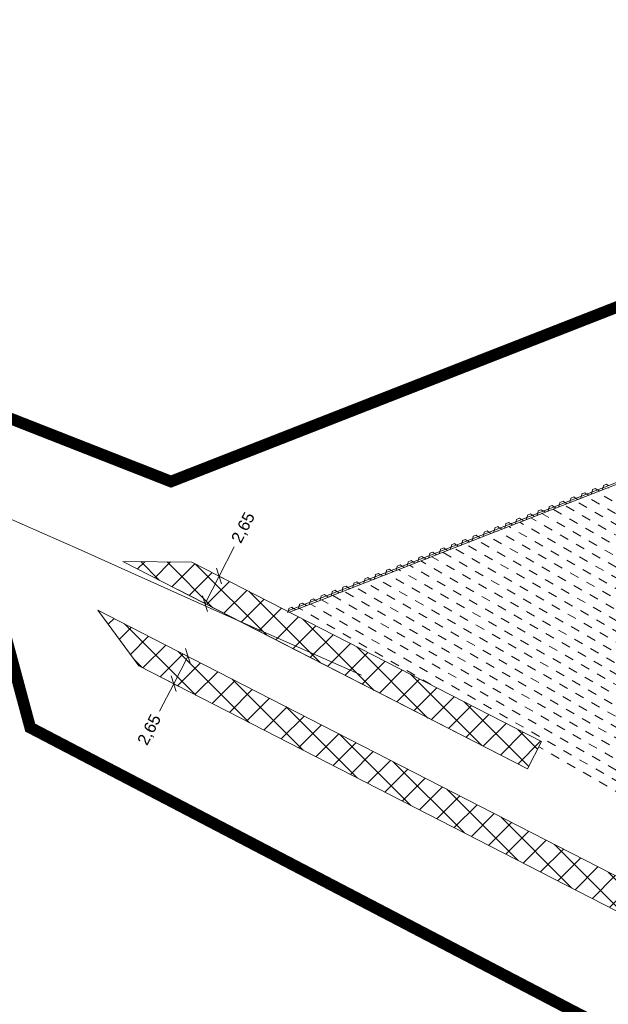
# Model space of a CAD drawing. Header units: metres. Extents: x 68442 to 71740, y 407111 to 411160.
# Tile 181 of 186: x 71458 to 71508, y 409036 to 409121. Entities that reach past the tile are written whole.
import ezdxf

# ---------------------------------------------------------------- set-up
doc = ezdxf.new("R2010")
doc.units = ezdxf.units.M
doc.linetypes.add('XX-CENTER', pattern=[8, 5, -1, 1, -1])
doc.layers.get('0').update_dxf_attribs({"lineweight": 0})
doc.layers.get('Defpoints').update_dxf_attribs({"lineweight": 0})
doc.layers.add('MACG_alg_werkgrens', color=3, linetype='XX-CENTER', lineweight=0)
doc.layers.add('RS AB Mantelbuis', color=1, linetype='Continuous', lineweight=0)
doc.layers.add('MACG_n_inr_damwand', color=1, linetype='Continuous', lineweight=0, plot=False, transparency=0.8)
for name, color, linetype, lineweight, transparency in [('MACG_n_maatvoering', 3, 'Continuous', 0, 0.8), ('MACG_n_vhr_arc_craneplatform_18', 150, 'Continuous', 0, 0.8), ('MACG_n_vhr_arc_preassembly_13.5', 6, 'Continuous', 0, 0.8), ('MACG_n_vhr_kant_', 7, 'Continuous', 0, 0.8)]:
    doc.layers.add(name, color=color, linetype=linetype, lineweight=lineweight, transparency=transparency)
doc.styles.add('MACG_standaard', font='arial.ttf', dxfattribs={"height": 2})
doc.dimstyles.new('MACG_standaard', dxfattribs={"dimscale": 0, "dimtxt": 2, "dimasz": 2, "dimexe": 1, "dimexo": 0.1, "dimgap": 1, "dimtad": 0, "dimzin": 1, "dimtxsty": 'MACG_standaard', "dimcen": 0, "dimclrd": 256, "dimclre": 256, "dimclrt": 256, "dimazin": 0, "dimtfac": 1, "dimtofl": 0, "dimtmove": 1, "dimatfit": 3, "dimfxl": 1, "dimfxlon": 1, "dimtfill": 1, "dimlwd": -1, "dimlwe": -1, "dimarcsym": 0})
pattern_1 = [(45, (0, 0), (-1.122532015, 1.122532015), []), (135, (0, 0), (-1.122532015, -1.122532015), [])]

# ---------------------------------------------------------------- blocks, each defined once
blk = doc.blocks.new('_Oblique')
at = {"color": 0, "linetype": 'ByBlock', "lineweight": -2}
blk.add_line((-0.5, -0.5), (0.5, 0.5), dxfattribs=at)
blk = doc.blocks.new('*D121')
at = {"layer": 'Defpoints', "color": 0, "transparency": 16777216}
for p in [(71469.109, 409067.823), (71467.899, 409065.466), (71472.12, 409066.277)]:
    blk.add_point(p, dxfattribs=at)
at = {"layer": 'MACG_n_maatvoering', "transparency": 16777216}
for p, q in [((71471.675, 409066.505), (71472.565, 409066.049)), ((71470.91, 409063.92), (71472.12, 409066.277)), ((71469.699, 409061.559), (71470.91, 409063.92)), ((71470.466, 409064.148), (71471.355, 409063.692))]:
    blk.add_line(p, q, dxfattribs=at)
for p, rotation in [((71472.12, 409066.277), 62.83050780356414), ((71470.91, 409063.92), 242.8305078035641)]:
    blk.add_blockref('_Oblique', p, dxfattribs=dict(at, rotation=rotation))
at = {"layer": 'MACG_n_maatvoering', "transparency": 16777216, "insert": (71468.872, 409059.948), "char_height": 1, "attachment_point": 5, "rotation": 62.83051, "style": 'MACG_standaard', "bg_fill": 3, "box_fill_scale": 1.1, "bg_fill_color": 256, "bg_fill_true_color": 13158600, "bg_fill_transparency": 0}
blk.add_mtext('2,65', dxfattribs=at)
blk = doc.blocks.new('*D119')
at = {"layer": 'Defpoints', "color": 0, "transparency": 16777216}
for p in [(71472.466, 409074.364), (71471.256, 409072.005), (71473.592, 409070.807)]:
    blk.add_point(p, dxfattribs=at)
at = {"layer": 'MACG_n_maatvoering', "transparency": 16777216}
for p, q in [((71476.099, 409075.691), (71474.802, 409073.165)), ((71474.802, 409073.165), (71473.592, 409070.807)), ((71474.357, 409073.393), (71475.247, 409072.937)), ((71473.147, 409071.035), (71474.036, 409070.578))]:
    blk.add_line(p, q, dxfattribs=at)
for p, rotation in [((71474.802, 409073.165), 62.83050780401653), ((71473.592, 409070.807), 242.8305078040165)]:
    blk.add_blockref('_Oblique', p, dxfattribs=dict(at, rotation=rotation))
at = {"layer": 'MACG_n_maatvoering', "transparency": 16777216, "insert": (71476.926, 409077.302), "char_height": 1, "attachment_point": 5, "rotation": 62.83051, "style": 'MACG_standaard', "bg_fill": 3, "box_fill_scale": 1.1, "bg_fill_color": 256, "bg_fill_true_color": 13158600, "bg_fill_transparency": 0}
blk.add_mtext('2,65', dxfattribs=at)

msp = doc.modelspace()

# ---------------------------------------------------------------- hatches: boundary and pattern name
at = {"layer": 'MACG_n_vhr_arc_craneplatform_18'}
h = msp.add_hatch(dxfattribs=at)
h.set_pattern_fill('ANSI37', color=256, style=0)
h.set_pattern_definition(pattern_1)
h.paths.add_polyline_path([(71472.465, 409074.362), (71502.468, 409058.963), (71501.258, 409056.606), (71471.256, 409072.005), (71501.258, 409056.606), (71502.468, 409058.963)], flags=17)
h.paths.add_polyline_path([(71502.468, 409058.963), (71501.258, 409056.606), (71466.541, 409074.426), (71472.466, 409074.364), (71472.465, 409074.362)])
h = msp.add_hatch(dxfattribs=at)
h.set_pattern_fill('ANSI37', color=256, style=0)
h.set_pattern_definition(pattern_1)
h.paths.add_polyline_path([(71521.804, 409037.799), (71527.729, 409037.735), (71523.014, 409040.156), (71469.109, 409067.823), (71464.394, 409070.243), (71467.899, 409065.466)])
at = {"layer": 'MACG_n_vhr_arc_preassembly_13.5'}
h = msp.add_hatch(dxfattribs=at)
h.set_pattern_fill('DASH', color=256, scale=0.5, angle=329.95019, style=0)
h.set_pattern_definition([(329.950187, (69982.37296, 409427.91986), (1.08453484, 0.28958987), [0.79375, -0.79375])])
h.paths.add_polyline_path([(71525.361, 409071.318), (71526.979, 409074.13), (71512.51, 409082.454), (71480.847, 409070.06), (71502.468, 409058.963), (71502.468, 409058.963), (71502.146, 409058.336), (71514.107, 409051.757), (71514.639, 409052.682, -0.301295), (71509.33, 409063.307, -0.536931)])

# ---------------------------------------------------------------- linework, layer by layer
at = {"layer": 'MACG_alg_werkgrens', "ltscale": 10, "const_width": 1, "flags": 128}
msp.add_lwpolyline([(69468.207, 410724.054), (69445.018, 410763.758), (69410.51, 410746.374), (69391.667, 410737.222), (69365.727, 410725.277), (69345.267, 410716.38), (69315.385, 410704.088), (69281.051, 410691.03), (69264.1, 410684.91), (69252.631, 410680.955), (69232.539, 410674.335), (69226.288, 410672.312), (69231.923, 410654.993), (69239.192, 410630.452), (69225.31, 410626.34), (69213.37, 410623.02), (69197.1, 410618.89), (69169.71, 410611.81), (69153.929, 410607.813), (69119.38, 410600.65), (69044.01, 410587.14), (69038.91, 410583.87), (69037, 410582.13), (69034.69, 410579.4), (69032.1, 410574.79), (69025.25, 410561.14), (69006.811, 410524.697), (68993.74, 410499.24), (68990.46, 410493.99), (68985.64, 410487.43), (68980.15, 410481.68), (68983.857, 410477.201), (68976.383, 410470.52), (69009.705, 410433.242), (69066.303, 410483.515), (69081.67, 410509.375), (69086.554, 410515.465), (69098.475, 410511.444), (69124.219, 410533.645), (69141.79, 410549.77), (69154.92, 410561.36), (69164.848, 410567.025), (69195.701, 410584.667, 0.975287), (69254.73, 410601.856), (69273.281, 410612.545), (69265.7, 410636.971), (69295.012, 410647.331), (69309.569, 410653.286), (69325.24, 410659.54), (69348.315, 410669.295), (69373.471, 410680.472), (69397.192, 410690.963), (69414.397, 410698.196), (69423.285, 410702.185), (69433.976, 410704.108), (69438.863, 410704.341), (69447.939, 410702.658), (69455.8, 410699.584), (69460.605, 410696.232), (69470.472, 410685.982), (69476.25, 410679.091), (69486.191, 410665.288), (69491.751, 410658.194), (69500.692, 410650.931), (69505.624, 410648.248), (69515.728, 410644.423), (69530.287, 410645.972), (69548.084, 410653.462), (69567.546, 410641.915), (69591.657, 410638.314), (69606.834, 410646.685), (69601.573, 410655.533), (69599.74, 410658.57, -0.097345), (69598.02, 410673.004, 0.037863), (69599.51, 410681.13, -0.133306), (69605.29, 410689.24), (69610.73, 410692.59, -0.29524), (69626.31, 410691.87), (69632.1, 410685.1), (69639.81, 410674.22), (69641.62, 410671.06), (69638.815, 410657.508), (69655.039, 410604.933), (69666.621, 410567.403), (69675.171, 410539.695), (69678.304, 410531.616), (69683.937, 410519.55), (69693.997, 410502.003), (69715.768, 410465.562), (69732.291, 410438.391), (69745.606, 410416.521), (69752.284, 410405.492), (69769.946, 410376.343), (69786.267, 410349.353), (69796.79, 410331.868), (69807.949, 410313.381), (69821.279, 410291.542), (69835.032, 410268.937), (69855.977, 410234.251), (69872.629, 410206.842), (69890.271, 410177.658), (69900.347, 410160.907), (69901.487, 410158.675), (69896.946, 410155.944), (69911.808, 410131.596, 0.09725), (69926.22, 410128.604), (69939.502, 410127.946, -0.327062), (69966.266, 410111.217), (69985.444, 410061.278), (69989.702, 410051.98), (69994.739, 410043.296), (70004.595, 410028.377), (70024.461, 409998.883), (70056.479, 409951.306), (70092.629, 409897.201), (70118.804, 409856.759), (70134.791, 409830.325), (70155.822, 409792.664), (70175.214, 409753.989), (70188.991, 409723.534), (70203.708, 409687.034), (70218.082, 409646.22), (70228.947, 409611.389), (70238.397, 409575.265), (70246.858, 409538.037), (70256.697, 409481.36), (70263.123, 409416.696), (70265.499, 409348.692), (70264.533, 409312.732), (70262.712, 409293.596), (70262.041, 409279.588, -0.419624), (70237.455, 409251.795), (70223.924, 409251.693), (70223.896, 409251.692), (70193.165, 409250.14), (70167.123, 409264.37), (70140.672, 409269.787), (70102.465, 409277.613), (70087.77, 409280.622), (70076.27, 409289.407), (70076.709, 409309.217), (70066.711, 409309.439), (70028.718, 409310.281), (69996.927, 409310.381), (69996.707, 409302.015, 1.02236), (70016.345, 409254.419), (70045.608, 409254.16), (70075.722, 409254.053), (70107.352, 409247.5), (70107.9, 409236.1), (70108.49, 409220.64), (70109.082, 409195.361), (70110.8, 409155.33), (70112.657, 409100.871), (70088.943, 409093.363), (70083.942, 409090.985), (70074.777, 409089.132), (70057.2, 409085.25), (70045.805, 409082.904), (70034.524, 409080.582), (70023.742, 409078.363), (70014.96, 409076.555), (70004.837, 409074.911), (69996.711, 409074.444), (69985.02, 409073.818), (69973.154, 409073.599), (69958.806, 409073.385), (69932.264, 409072.451), (69866.228, 409076.798), (69861.521, 409084.534), (69796.654, 409089.224), (69748.814, 409092.667), (69750.297, 409112.311), (69694.934, 409116.49, 0.905795), (69648.845, 409094.078), (69624.584, 409093.872), (69585.902, 409092.54), (69529.319, 409090.82), (69467.169, 409088.931), (69410.649, 409087.204), (69375.772, 409086.099), (69352.851, 409104.513), (69352.31, 409121.883), (69294.344, 409119.895), (69295.477, 409083.546), (69288.457, 409083.327), (69220.514, 409081.171), (69160.303, 409079.224), (69133.532, 409078.359), (69097.114, 409077.182), (69079.24, 409076.599), (69043.746, 409075.458), (69008.485, 409074.376), (68985, 409092.602), (68984.29, 409110.278), (68926.337, 409107.953), (68927.854, 409070.125), (68922.819, 409069.424), (68908.143, 409065.558), (68898.991, 409063.147), (68889.025, 409059.21), (68879.39, 409055.402), (68853.716, 409041.515), (68784.241, 409002.877), (68690.792, 408950.671), (68634.582, 408919.316), (68605.749, 408924.188), (68596.823, 408940.142), (68591.849, 408937.269), (68546.26, 408911.724), (68577.271, 408856.288), (68598.847, 408854.489), (68632.13, 408873.114), (68635.037, 408888.523), (68655.306, 408899.833), (68648.654, 408911.784), (68655.275, 408915.374), (68708.755, 408945.104), (68758.396, 408972.945), (68803.764, 408998.253), (68824.877, 409010.035), (68860.537, 409030.084), (68885.336, 409043.17), (68903.482, 409050.316), (68925.812, 409056.175), (68932.36, 409057.083), (68933.566, 409048.377), (68947.049, 409033.253), (68985.2, 409034.453), (68997.406, 409050.011), (69013.92, 409050.526), (69013.59, 409061.004), (69059.754, 409062.481), (69126.266, 409064.661), (69181.764, 409066.451), (69253.042, 409068.721), (69299.011, 409070.167), (69301.135, 409060.091), (69314.614, 409044.964), (69352.766, 409046.154), (69364.979, 409061.714), (69381.038, 409062.219), (69380.697, 409072.854), (69492.882, 409076.431), (69548.431, 409078.161), (69630.694, 409080.5), (69630.694, 409080.5), (69654.369, 409080.671), (69653.733, 409075.025), (69704.602, 409073.983), (69742.146, 409070.755), (69879.56, 409059.754), (69883.08, 409041.89), (69885.54, 408968.13), (69901.9, 408953.06), (69901.9, 408953.06), (69904.52, 408928.16), (69914.901, 408898.675), (69919.764, 408899.04), (69922.331, 408911.13), (69918.347, 408959.184), (69921.152, 408963.146), (69925.436, 408965.11), (70038.772, 408992.194), (70102.659, 409007.273), (70144.741, 409017.219), (70178.356, 409024.481), (70202.479, 409026.381), (70230.787, 409027.221), (70290.98, 409028.873, 1.530501), (70337.18, 409019.389), (70346.24, 409081.09), (70355.131, 409093.832), (70368.208, 409102.835), (70477.252, 409107.53), (70533.86, 409109.6), (70639.082, 409034.237), (70678.381, 409035.527), (70780.178, 409115.063), (70833.959, 409116.727), (70850.184, 409119.148), (70864.3, 409119.571), (70913.124, 409121.071), (70966.194, 409122.861), (71052.4, 409125.461), (71091.998, 409126.677), (71182.629, 409129.546), (71197.809, 409129.6), (71208.91, 409129.103), (71246.183, 409126.3), (71276.102, 409122.311), (71303.555, 409117.99), (71325.803, 409113.701), (71409.434, 409090.575), (71435.945, 409080.729), (71455.23, 409072.654), (71458.59, 409060.161), (71529.635, 409023.048), (71558.237, 409072.489), (71513.679, 409098.123), (71470.672, 409081.289), (71429.619, 409097.412), (71395.97, 409109.384), (71364.518, 409118.302), (71317.667, 409127.982), (71272.749, 409136.114), (71231.576, 409140.281), (71215.154, 409141.436), (71214.91, 409152.277), (71197.701, 409154.59, 0.749729), (71149.483, 409165.492), (71090.864, 409163.697), (71091.344, 409147.207), (70997.452, 409144.117), (70941.209, 409139.392), (70845.679, 409136.79), (70843.185, 409136.664), (70840.978, 409186), (70834.11, 409192.101), (70826.67, 409196.525), (70690.65, 409192.079), (70635.75, 409190.738), (70619.672, 409189.357), (70606.741, 409184.164), (70598.24, 409178.982), (70572.839, 409163.112), (70553.425, 409151.048), (70549.21, 409148.59), (70544.469, 409145.826), (70539.623, 409143.063), (70529.202, 409138.275), (70522.797, 409135.37), (70509.243, 409130.693), (70499.409, 409127.938), (70491.236, 409125.825), (70476.29, 409123.218), (70462.044, 409125.338), (70392.249, 409121.812), (70392.249, 409121.812), (70369.162, 409120.646), (70349.69, 409108.093), (70315.353, 409114.077), (70310.999, 409105.631), (70298.503, 409107.158), (70288.165, 409108.761), (70275.821, 409110.676), (70267.755, 409111.764), (70262.713, 409112.435), (70246.874, 409113.982), (70244.628, 409113.891), (70233.263, 409113.615), (70229.074, 409113.603), (70227.631, 409113.798), (70221.736, 409113.757), (70211.809, 409113.465), (70207.341, 409113.32), (70200.978, 409112.981), (70190.539, 409112.508), (70179.729, 409112.19), (70161.498, 409111.651), (70152.479, 409111.377), (70148.843, 409111.266), (70144.36, 409110.95), (70140.94, 409110.66), (70139.537, 409110.029), (70138.875, 409109.731), (70136.94, 409108.86), (70136.599, 409108.452), (70118.008, 409102.565), (70116.837, 409102.195), (70115.37, 409150.37), (70113.55, 409195.79), (70112.69, 409232.67), (70112.89, 409240.48), (70115.281, 409245.857), (70163.843, 409235.795), (70190.773, 409234.288), (70200.435, 409234.2), (70205.911, 409234.174), (70224.538, 409235.078), (70238.156, 409235.784), (70251.996, 409236.798), (70260.325, 409237.903), (70269.17, 409239.57), (70292.006, 409244.161), (70303.4, 409248.902), (70322.487, 409249.606), (70399.562, 409251.819), (70418.136, 409254.394), (70456.167, 409255.602), (70468.962, 409256.513), (70481.282, 409260.831), (70495.096, 409270.952), (70507.8, 409290.421), (70511.222, 409306.681), (70510.989, 409332.078), (70510.029, 409346.032), (70509.92, 409354.473), (70509.442, 409370.039), (70512.01, 409407.98), (70515.894, 409416.387), (70520.955, 409424.045), (70524.633, 409427.731), (70533.657, 409434.05), (70542.208, 409438.289), (70561.574, 409440.973), (70592.721, 409443.542), (70600.321, 409443.761), (70688.864, 409446.611), (70734.963, 409448.111), (70820.878, 409450.74), (70866.086, 409451.086), (70865.811, 409444.265), (70928.612, 409436.905, 1.442493), (70933.411, 409484.893), (70891.283, 409498.662), (70874.73, 409500.693), (70873.239, 409488.516), (70851.546, 409492.367), (70851.546, 409492.367), (70849.042, 409471.917), (70802.509, 409471.712), (70763.75, 409471.541), (70758.867, 409471.52), (70758.895, 409465.35), (70732.734, 409465.434), (70632.338, 409461.546), (70589.83, 409460.506), (70573.221, 409460.099), (70553.835, 409463.812), (70541.021, 409460.973), (70492.85, 409449.594), (70456.076, 409445.113), (70455.784, 409447.511), (70394.632, 409440.122, 0.232452), (70372.55, 409434.807), (70275.762, 409423.174), (70274.413, 409438.446), (70272.367, 409460.206), (70268.817, 409487.859), (70265.684, 409508.802), (70263.606, 409520.033), (70258.384, 409546.852), (70254.869, 409562.401), (70251.321, 409577.875), (70243.268, 409608.374), (70240.102, 409619.564), (70234.36, 409638.499), (70229.65, 409653.094), (70226.003, 409663.926), (70222.112, 409674.926), (70217.281, 409688.41), (70212.9, 409700.271), (70208.152, 409711.589), (70200.717, 409729.314), (70193.135, 409746.509), (70185.52, 409762.522), (70177.762, 409778.568), (70168.721, 409795.99), (70161.477, 409809.613), (70154.534, 409822.67), (70147.278, 409835.21), (70140.095, 409847.265), (70133.437, 409858.439), (70128.378, 409866.675), (70123.935, 409873.473), (70118.249, 409882.175), (70107.664, 409898.373), (70097.951, 409913.229), (70090.265, 409924.725), (70078.821, 409941.842), (70069.96, 409955.094), (70064.81, 409962.798), (70058.681, 409971.965), (70052.837, 409980.706), (70048.58, 409987.072), (70044.589, 409993.043), (70041.05, 409998.327), (70037.929, 410002.964), (70034.979, 410007.32), (70028.729, 410016.548), (70020.374, 410028.885), (70012.458, 410040.573), (70007.156, 410048.444), (70003.712, 410054.038), (70001.721, 410057.718), (69998.22, 410065.484), (69994.446, 410074.596), (69985.76, 410097.656), (69977.56, 410119.252), (69971.939, 410133.89), (69970.405, 410137.071), (69968.418, 410140.274), (69965.55, 410143.385), (69963.651, 410144.566), (69961.935, 410145.633), (69960.3, 410146.649), (69956.847, 410147.657), (69953.858, 410148.53), (69949.786, 410148.53), (69948.309, 410148.53), (69946.184, 410148.53), (69944.737, 410148.2), (69942.912, 410147.783), (69941.445, 410147.448), (69939.739, 410146.951), (69938.406, 410146.5), (69937.232, 410146.103), (69936.119, 410145.726), (69933.416, 410149.368), (69930.953, 410152.968), (69920.552, 410169.809), (69910.98, 410185.527), (69896.063, 410210.156), (69886.826, 410225.415), (69873.622, 410247.266), (69860.177, 410269.639), (69852.171, 410282.955), (69839.363, 410304.146), (69813.69, 410346.413), (69808.286, 410355.362), (69793.789, 410379.353), (69782.484, 410397.957), (69775.858, 410408.846, 0.874516), (69774.189, 410470.168), (69767.981, 410480.58), (69767.981, 410480.58), (69755.692, 410501.058), (69748.716, 410512.783), (69726.083, 410499.237), (69705.95, 410531.26), (69694.583, 410550.481), (69686.117, 410577.921), (69680.004, 410598.064), (69679.1, 410601.047), (69677.321, 410606.916), (69676.34, 410610.153), (69674.597, 410615.904), (69673.289, 410620.221), (69671.241, 410626.975), (69669.519, 410632.654), (69668.001, 410637.656), (69666.297, 410643.274), (69664.898, 410647.886), (69663.031, 410654.04), (69661.438, 410659.289), (69660.85, 410661.228), (69660.435, 410662.597), (69659.785, 410665.004), (69659.683, 410666.362), (69659.691, 410666.423), (69660.193, 410667.48), (69661.251, 410668.69), (69661.926, 410669.462), (69663.101, 410670.379), (69667.086, 410673.489), (69664.774, 410677.266), (69655.858, 410693.749), (69633.121, 410730.906), (69596.646, 410708.756), (69590.408, 410708.719), (69584.973, 410710.412), (69578.268, 410711.154), (69576.048, 410712.062), (69555.926, 410743.272), (69552.703, 410742.735), (69539.433, 410755.682), (69495.759, 410828.138), (69486.78, 410843.051, -0.333078), (69489.899, 410874.089), (69516.311, 410899.388), (69534.636, 410914.58), (69635.845, 410998.451), (69671.829, 411027.395), (69684.962, 411035.551), (69701.88, 411041.337), (69710.644, 411042.042), (69721.391, 411039.584), (69739.366, 411030.606), (69747.079, 411023.55), (69748.392, 411022.353), (69751.418, 411018.172), (69754.081, 411011.952), (69754.233, 411006.696), (69753.494, 411004.64), (69751.294, 411001.35), (69740.196, 410989.217), (69720.191, 410967.348), (69714.008, 410960.915), (69732.078, 410943.547), (69734.907, 410943.527, -0.365609), (69768.346, 410946.118), (69772.533, 410941.551), (69785.47, 410954.54), (69781.03, 410959.77, -0.322158), (69777.15, 410981.66), (69779.87, 410993.92), (69809.29, 411027.131), (69790.438, 411042.907), (69787.621, 411042.652, -0.365174), (69754.625, 411036.809), (69738.667, 411046.033), (69723.371, 411052.17), (69711.176, 411054.442), (69699.753, 411054.337), (69687.166, 411050.369), (69674.9, 411044.206), (69657.89, 411031.37), (69640.751, 411017.221), (69601.612, 410984.775), (69554.377, 410946.003), (69530.01, 410925.805), (69508.643, 410908.39), (69483.119, 410889.497), (69471.453, 410881.713), (69455.617, 410869.813), (69467.477, 410849.766), (69472.823, 410843.747), (69483.013, 410827.46), (69512.676, 410773.098), (69508.681, 410771.114), (69505.699, 410765.939), (69500.7, 410743.524)], format="xyb", close=True, dxfattribs=at)
at = {"layer": 'MACG_n_inr_damwand'}
for p, q in [((71480.651, 409070.161), (71512.523, 409082.636)), ((71506.853, 409080.594), (71507.114, 409080.696)), ((71507.114, 409080.696), (71507.262, 409080.577)), ((71507.699, 409080.572), (71507.728, 409080.76)), ((71507.728, 409080.76), (71507.756, 409080.77)), ((71507.756, 409080.77), (71507.784, 409080.958)), ((71507.784, 409080.958), (71508.045, 409081.06)), ((71508.045, 409081.06), (71508.193, 409080.942)), ((71508.193, 409080.942), (71508.207, 409080.947)), ((71504.962, 409079.677), (71504.991, 409079.865)), ((71504.991, 409079.865), (71505.251, 409079.967)), ((71505.251, 409079.967), (71505.4, 409079.848)), ((71505.4, 409079.848), (71505.414, 409079.854)), ((71505.414, 409079.854), (71505.428, 409079.859)), ((71505.428, 409079.859), (71505.576, 409079.741)), ((71505.576, 409079.741), (71505.837, 409079.843)), ((71505.837, 409079.843), (71505.865, 409080.031)), ((71505.865, 409080.031), (71505.893, 409080.041)), ((71505.893, 409080.041), (71505.922, 409080.229)), ((71505.922, 409080.229), (71506.183, 409080.331)), ((71506.183, 409080.331), (71506.331, 409080.213)), ((71506.331, 409080.213), (71506.345, 409080.218)), ((71506.345, 409080.218), (71506.359, 409080.224)), ((71506.359, 409080.224), (71506.507, 409080.105)), ((71506.507, 409080.105), (71506.768, 409080.207)), ((71506.768, 409080.207), (71506.797, 409080.395)), ((71506.797, 409080.395), (71506.825, 409080.406)), ((71506.825, 409080.406), (71506.853, 409080.594)), ((71507.262, 409080.577), (71507.276, 409080.583)), ((71507.276, 409080.583), (71507.29, 409080.588)), ((71507.29, 409080.588), (71507.439, 409080.47)), ((71507.439, 409080.47), (71507.699, 409080.572)), ((71503.1, 409078.948), (71503.128, 409079.136)), ((71503.128, 409079.136), (71503.389, 409079.238)), ((71503.389, 409079.238), (71503.537, 409079.119)), ((71503.537, 409079.119), (71503.551, 409079.125)), ((71503.551, 409079.125), (71503.565, 409079.13)), ((71503.565, 409079.13), (71503.714, 409079.012)), ((71503.714, 409079.012), (71503.975, 409079.114)), ((71503.975, 409079.114), (71504.003, 409079.301)), ((71504.003, 409079.301), (71504.031, 409079.312)), ((71504.031, 409079.312), (71504.059, 409079.5)), ((71504.059, 409079.5), (71504.32, 409079.602)), ((71504.32, 409079.602), (71504.469, 409079.484)), ((71504.469, 409079.484), (71504.483, 409079.489)), ((71504.483, 409079.489), (71504.497, 409079.495)), ((71504.497, 409079.495), (71504.645, 409079.376)), ((71504.645, 409079.376), (71504.906, 409079.478)), ((71504.906, 409079.478), (71504.934, 409079.666)), ((71504.934, 409079.666), (71504.962, 409079.677)), ((71500.335, 409078.042), (71500.595, 409078.144)), ((71500.595, 409078.144), (71500.744, 409078.026)), ((71501.181, 409078.02), (71501.209, 409078.208)), ((71501.209, 409078.208), (71501.237, 409078.219)), ((71501.237, 409078.219), (71501.266, 409078.407)), ((71501.266, 409078.407), (71501.527, 409078.509)), ((71501.527, 409078.509), (71501.675, 409078.39)), ((71501.675, 409078.39), (71501.689, 409078.396)), ((71501.689, 409078.396), (71501.703, 409078.401)), ((71501.703, 409078.401), (71501.851, 409078.283)), ((71501.851, 409078.283), (71502.112, 409078.385)), ((71502.112, 409078.385), (71502.141, 409078.572)), ((71502.141, 409078.572), (71502.169, 409078.583)), ((71502.169, 409078.583), (71502.197, 409078.771)), ((71502.197, 409078.771), (71502.458, 409078.873)), ((71502.458, 409078.873), (71502.606, 409078.755)), ((71502.606, 409078.755), (71502.62, 409078.76)), ((71502.62, 409078.76), (71502.634, 409078.766)), ((71502.634, 409078.766), (71502.783, 409078.647)), ((71502.783, 409078.647), (71503.043, 409078.749)), ((71503.043, 409078.749), (71503.072, 409078.937)), ((71503.072, 409078.937), (71503.1, 409078.948)), ((71498.444, 409077.125), (71498.472, 409077.313)), ((71498.472, 409077.313), (71498.733, 409077.415)), ((71498.733, 409077.415), (71498.881, 409077.297)), ((71498.881, 409077.297), (71498.895, 409077.302)), ((71498.895, 409077.302), (71498.909, 409077.308)), ((71498.909, 409077.308), (71499.058, 409077.189)), ((71499.058, 409077.189), (71499.319, 409077.291)), ((71499.319, 409077.291), (71499.347, 409077.479)), ((71499.347, 409077.479), (71499.375, 409077.49)), ((71499.375, 409077.49), (71499.403, 409077.678)), ((71499.403, 409077.678), (71499.664, 409077.78)), ((71499.664, 409077.78), (71499.813, 409077.661)), ((71499.813, 409077.661), (71499.827, 409077.667)), ((71499.827, 409077.667), (71499.841, 409077.672)), ((71499.841, 409077.672), (71499.989, 409077.554)), ((71499.989, 409077.554), (71500.25, 409077.656)), ((71500.25, 409077.656), (71500.278, 409077.843)), ((71500.278, 409077.843), (71500.306, 409077.854)), ((71500.306, 409077.854), (71500.335, 409078.042)), ((71500.744, 409078.026), (71500.758, 409078.031)), ((71500.758, 409078.031), (71500.772, 409078.037)), ((71500.772, 409078.037), (71500.92, 409077.918)), ((71500.92, 409077.918), (71501.181, 409078.02)), ((71496.581, 409076.396), (71496.61, 409076.584)), ((71496.61, 409076.584), (71496.871, 409076.686)), ((71496.871, 409076.686), (71497.019, 409076.568)), ((71497.019, 409076.568), (71497.033, 409076.573)), ((71497.033, 409076.573), (71497.047, 409076.579)), ((71497.047, 409076.579), (71497.195, 409076.46)), ((71497.195, 409076.46), (71497.456, 409076.562)), ((71497.456, 409076.562), (71497.485, 409076.75)), ((71497.485, 409076.75), (71497.513, 409076.761)), ((71497.513, 409076.761), (71497.541, 409076.949)), ((71497.541, 409076.949), (71497.802, 409077.051)), ((71497.802, 409077.051), (71497.95, 409076.932)), ((71497.95, 409076.932), (71497.964, 409076.938)), ((71497.964, 409076.938), (71497.978, 409076.943)), ((71497.978, 409076.943), (71498.127, 409076.824)), ((71498.127, 409076.824), (71498.387, 409076.927)), ((71498.387, 409076.927), (71498.416, 409077.114)), ((71498.416, 409077.114), (71498.444, 409077.125)), ((71493.816, 409075.491), (71494.077, 409075.593)), ((71494.077, 409075.593), (71494.225, 409075.474)), ((71494.663, 409075.468), (71494.691, 409075.656)), ((71494.691, 409075.656), (71494.719, 409075.667)), ((71494.719, 409075.667), (71494.747, 409075.855)), ((71494.747, 409075.855), (71495.008, 409075.957)), ((71495.008, 409075.957), (71495.157, 409075.839)), ((71495.157, 409075.839), (71495.171, 409075.844)), ((71495.171, 409075.844), (71495.185, 409075.85)), ((71495.185, 409075.85), (71495.333, 409075.731)), ((71495.333, 409075.731), (71495.594, 409075.833)), ((71495.594, 409075.833), (71495.622, 409076.021)), ((71495.622, 409076.021), (71495.65, 409076.032)), ((71495.65, 409076.032), (71495.679, 409076.22)), ((71495.679, 409076.22), (71495.939, 409076.322)), ((71495.939, 409076.322), (71496.088, 409076.203)), ((71496.088, 409076.203), (71496.102, 409076.209)), ((71496.102, 409076.209), (71496.116, 409076.214)), ((71496.116, 409076.214), (71496.264, 409076.095)), ((71496.264, 409076.095), (71496.525, 409076.198)), ((71496.525, 409076.198), (71496.553, 409076.385)), ((71496.553, 409076.385), (71496.581, 409076.396)), ((71491.925, 409074.574), (71491.954, 409074.762)), ((71491.954, 409074.762), (71492.215, 409074.864)), ((71492.215, 409074.864), (71492.363, 409074.745)), ((71492.363, 409074.745), (71492.377, 409074.751)), ((71492.377, 409074.751), (71492.391, 409074.756)), ((71492.391, 409074.756), (71492.539, 409074.637)), ((71492.8, 409074.739), (71492.829, 409074.927)), ((71492.829, 409074.927), (71492.857, 409074.938)), ((71492.857, 409074.938), (71492.885, 409075.126)), ((71492.885, 409075.126), (71493.146, 409075.228)), ((71493.146, 409075.228), (71493.294, 409075.11)), ((71493.294, 409075.11), (71493.308, 409075.115)), ((71493.308, 409075.115), (71493.322, 409075.121)), ((71493.322, 409075.121), (71493.471, 409075.002)), ((71493.471, 409075.002), (71493.731, 409075.104)), ((71493.731, 409075.104), (71493.76, 409075.292)), ((71493.76, 409075.292), (71493.788, 409075.303)), ((71493.788, 409075.303), (71493.816, 409075.491)), ((71494.225, 409075.474), (71494.239, 409075.48)), ((71494.239, 409075.48), (71494.253, 409075.485)), ((71494.253, 409075.485), (71494.402, 409075.366)), ((71494.402, 409075.366), (71494.663, 409075.468)), ((71490.063, 409073.845), (71490.091, 409074.033)), ((71490.091, 409074.033), (71490.352, 409074.135)), ((71490.352, 409074.135), (71490.501, 409074.016)), ((71490.501, 409074.016), (71490.515, 409074.021)), ((71490.515, 409074.021), (71490.529, 409074.027)), ((71490.529, 409074.027), (71490.677, 409073.908)), ((71490.677, 409073.908), (71490.938, 409074.01)), ((71490.938, 409074.01), (71490.966, 409074.198)), ((71490.966, 409074.198), (71490.994, 409074.209)), ((71490.994, 409074.209), (71491.023, 409074.397)), ((71491.023, 409074.397), (71491.283, 409074.499)), ((71491.283, 409074.499), (71491.432, 409074.381)), ((71491.432, 409074.381), (71491.446, 409074.386)), ((71491.446, 409074.386), (71491.46, 409074.391)), ((71491.46, 409074.391), (71491.608, 409074.273)), ((71491.608, 409074.273), (71491.869, 409074.375)), ((71491.869, 409074.375), (71491.897, 409074.563)), ((71491.897, 409074.563), (71491.925, 409074.574)), ((71492.539, 409074.637), (71492.8, 409074.739)), ((71488.144, 409072.917), (71488.173, 409073.105)), ((71488.173, 409073.105), (71488.201, 409073.116)), ((71488.201, 409073.116), (71488.229, 409073.304)), ((71488.229, 409073.304), (71488.49, 409073.406)), ((71488.49, 409073.406), (71488.638, 409073.287)), ((71488.638, 409073.287), (71488.652, 409073.292)), ((71488.652, 409073.292), (71488.666, 409073.298)), ((71488.666, 409073.298), (71488.815, 409073.179)), ((71488.815, 409073.179), (71489.075, 409073.281)), ((71489.075, 409073.281), (71489.104, 409073.469)), ((71489.104, 409073.469), (71489.132, 409073.48)), ((71489.132, 409073.48), (71489.16, 409073.668)), ((71489.16, 409073.668), (71489.421, 409073.77)), ((71489.421, 409073.77), (71489.569, 409073.652)), ((71489.569, 409073.652), (71489.583, 409073.657)), ((71489.583, 409073.657), (71489.597, 409073.662)), ((71489.597, 409073.662), (71489.746, 409073.544)), ((71489.746, 409073.544), (71490.007, 409073.646)), ((71490.007, 409073.646), (71490.035, 409073.834)), ((71490.035, 409073.834), (71490.063, 409073.845)), ((71485.407, 409072.022), (71485.435, 409072.21)), ((71485.435, 409072.21), (71485.696, 409072.312)), ((71485.696, 409072.312), (71485.845, 409072.193)), ((71486.282, 409072.188), (71486.31, 409072.376)), ((71486.31, 409072.376), (71486.338, 409072.387)), ((71486.338, 409072.387), (71486.367, 409072.574)), ((71486.367, 409072.574), (71486.627, 409072.677)), ((71486.627, 409072.677), (71486.776, 409072.558)), ((71486.776, 409072.558), (71486.79, 409072.563)), ((71486.79, 409072.563), (71486.804, 409072.569)), ((71486.804, 409072.569), (71486.952, 409072.45)), ((71486.952, 409072.45), (71487.213, 409072.552)), ((71487.213, 409072.552), (71487.241, 409072.74)), ((71487.241, 409072.74), (71487.269, 409072.751)), ((71487.269, 409072.751), (71487.298, 409072.939)), ((71487.298, 409072.939), (71487.559, 409073.041)), ((71487.559, 409073.041), (71487.707, 409072.922)), ((71487.707, 409072.922), (71487.721, 409072.928)), ((71487.721, 409072.928), (71487.735, 409072.933)), ((71487.735, 409072.933), (71487.883, 409072.815)), ((71487.883, 409072.815), (71488.144, 409072.917)), ((71480.847, 409070.06), (71484.419, 409071.459)), ((71483.545, 409071.293), (71483.573, 409071.481)), ((71483.573, 409071.481), (71483.834, 409071.583)), ((71483.834, 409071.583), (71483.982, 409071.464)), ((71483.982, 409071.464), (71483.996, 409071.47)), ((71483.996, 409071.47), (71484.01, 409071.475)), ((71484.01, 409071.475), (71484.159, 409071.357)), ((71484.419, 409071.459), (71484.448, 409071.647)), ((71484.448, 409071.647), (71484.476, 409071.658)), ((71484.476, 409071.658), (71484.504, 409071.845)), ((71484.504, 409071.845), (71484.765, 409071.948)), ((71484.765, 409071.948), (71484.913, 409071.829)), ((71484.913, 409071.829), (71484.927, 409071.834)), ((71484.927, 409071.834), (71484.941, 409071.84)), ((71484.941, 409071.84), (71485.09, 409071.721)), ((71485.09, 409071.721), (71485.351, 409071.823)), ((71485.351, 409071.823), (71485.379, 409072.011)), ((71485.379, 409072.011), (71485.407, 409072.022)), ((71485.845, 409072.193), (71485.859, 409072.199)), ((71485.859, 409072.199), (71485.873, 409072.204)), ((71485.873, 409072.204), (71486.021, 409072.086)), ((71486.021, 409072.086), (71486.282, 409072.188)), ((71481.626, 409070.365), (71481.654, 409070.553)), ((71481.654, 409070.553), (71481.682, 409070.564)), ((71481.682, 409070.564), (71481.711, 409070.752)), ((71481.711, 409070.752), (71481.971, 409070.854)), ((71481.971, 409070.854), (71482.12, 409070.735)), ((71482.12, 409070.735), (71482.134, 409070.741)), ((71482.134, 409070.741), (71482.148, 409070.746)), ((71482.148, 409070.746), (71482.296, 409070.628)), ((71482.557, 409070.73), (71482.585, 409070.918)), ((71482.585, 409070.918), (71482.613, 409070.929)), ((71482.613, 409070.929), (71482.642, 409071.116)), ((71482.642, 409071.116), (71482.903, 409071.218)), ((71482.903, 409071.218), (71483.051, 409071.1)), ((71483.051, 409071.1), (71483.065, 409071.105)), ((71483.065, 409071.105), (71483.079, 409071.111)), ((71483.079, 409071.111), (71483.227, 409070.992)), ((71483.488, 409071.094), (71483.517, 409071.282)), ((71483.517, 409071.282), (71483.545, 409071.293)), ((71480.695, 409070.001), (71480.723, 409070.189)), ((71480.723, 409070.189), (71480.751, 409070.2)), ((71480.751, 409070.2), (71480.779, 409070.387)), ((71480.779, 409070.387), (71481.04, 409070.489)), ((71481.04, 409070.489), (71481.189, 409070.371)), ((71481.189, 409070.371), (71481.203, 409070.376)), ((71481.203, 409070.376), (71481.217, 409070.382)), ((71481.217, 409070.382), (71481.365, 409070.263))]:
    msp.add_line(p, q, dxfattribs=at)
at = {"layer": 'MACG_n_inr_damwand', "flags": 128}
msp.add_lwpolyline([(71512.702, 409082.529), (71484.159, 409071.357)], dxfattribs=at)
at = {"layer": 'MACG_n_vhr_kant_'}
msp.add_line((71502.468, 409058.963), (71502.146, 409058.336), dxfattribs=at)
for points in [[(71502.468, 409058.963), (71501.258, 409056.606), (71466.541, 409074.426), (71472.466, 409074.364), (71472.465, 409074.362)], [(71472.465, 409074.362), (71502.468, 409058.963), (71501.258, 409056.606), (71471.256, 409072.005), (71501.258, 409056.606), (71502.468, 409058.963)], [(71469.109, 409067.823), (71464.394, 409070.243), (71467.899, 409065.466), (71521.804, 409037.799), (71527.729, 409037.735), (71523.014, 409040.156), (71469.109, 409067.823)]]:
    msp.add_lwpolyline(points, close=True, dxfattribs=at)

# ---------------------------------------------------------------- next in the draw order: dimensions: what is measured, and where the dimension line sits
at = {"layer": 'MACG_n_maatvoering'}
for base, p1, p2, angle, picture, middle in [((71473.592, 409070.807), (71472.466, 409074.364), (71471.256, 409072.005), 242.83051, '*D119', (71478.016, 409076.743)), ((71472.12, 409066.277), (71467.899, 409065.466), (71469.109, 409067.823), 62.83051, '*D121', (71470.066, 409059.335))]:
    dim = msp.add_linear_dim(base=base, p1=p1, p2=p2, angle=angle, dimstyle='MACG_standaard', override={"dimblk1": 'Oblique', "dimblk2": 'Oblique', "dimsah": 1}, dxfattribs=at)
    dim.commit()
    dim.dimension.update_dxf_attribs({"geometry": picture, "text_midpoint": middle, "dimtype": 161})

# ---------------------------------------------------------------- next in the draw order: linework, layer by layer
at = {"layer": 'RS AB Mantelbuis', "ltscale": 0.1}
msp.add_lwpolyline([(71345.092, 409115.08), (71359.403, 409111.643), (71373.127, 409107.905), (71386.617, 409103.872), (71400.244, 409099.566), (71413.718, 409095.049), (71426.786, 409090.303), (71438.421, 409085.858), (71451.126, 409080.607), (71462.973, 409075.404), (71474.093, 409070.386), (71487.019, 409064.654)], dxfattribs=at)

doc.saveas('drawing.dxf')
